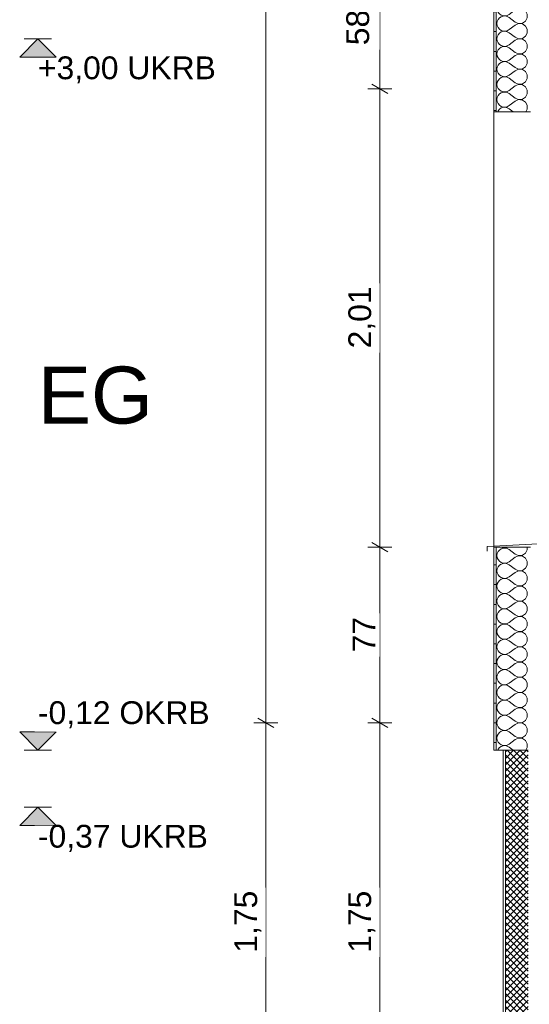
# Model space of a CAD drawing. Header units: metres. Extents: x -17.8 to 3.6, y -5.9 to 16.3.
# Tile 2 of 77: x -15.9 to -13.7, y -1.2 to 3.1. Entities that reach past the tile are written whole.
import ezdxf

# ---------------------------------------------------------------- set-up
doc = ezdxf.new("R2010")
doc.units = ezdxf.units.M
doc.header["$MEASUREMENT"] = 0
doc.linetypes.add('Wipeout_Contour', pattern=[1, 0, -1])
doc.layers.add('152 - Bemaßung_ Beschriftung.Ausbau', color=7, linetype='Continuous')
doc.layers.add('604 - Struktur.Wand Aussen', color=7, linetype='Continuous')
doc.styles.add('ERSTELLTER_STIL_1', font='txt')
doc.dimstyles.new('ERSTELLTER_STIL__1', dxfattribs={"dimtxt": 0.1, "dimasz": 0.0532, "dimexe": 0.18, "dimexo": 0.0625, "dimgap": 0, "dimtad": 1, "dimzin": 0, "dimdsep": 46, "dimtxsty": 'ERSTELLTER_STIL_1', "dimblk": 'ARROWHEAD_2', "dimblk1": 'ARROWHEAD_2', "dimblk2": 'ARROWHEAD_2', "dimcen": 0.09, "dimse1": 1, "dimse2": 1, "dimclrd": 7, "dimclre": 7, "dimclrt": 7, "dimazin": 0, "dimtfac": 1, "dimtdec": 4, "dimtmove": 0, "dimatfit": 3, "dimfxl": 1, "dimtolj": 1, "dimtzin": 0, "dimarcsym": 0})
pattern_1 = [(0, (0, 0), (0, 0.08660254), [0, -0.05]), (0, (0.025, 0.0433), (0, 0.08660254), [0, -0.05])]

# ---------------------------------------------------------------- blocks, each defined once
blk = doc.blocks.new('*X1')
at = {"layer": '604 - Struktur.Wand Aussen', "color": 7, "linetype": 'Continuous', "lineweight": 5}
for p, q in [((-13.8404, 0.7424), (-13.8417, 0.7333)), ((-13.8367, 0.7509), (-13.8404, 0.7424)), ((-13.8308, 0.7579), (-13.8367, 0.7509)), ((-13.8232, 0.7631), (-13.8308, 0.7579)), ((-13.8145, 0.7661), (-13.8232, 0.7631)), ((-13.8227, 0.77), (-13.8145, 0.7672)), ((-13.8145, 0.7672), (-13.8053, 0.7668)), ((-13.8053, 0.7665), (-13.8145, 0.7661)), ((-13.8053, 0.7668), (-13.7964, 0.7689)), ((-13.7964, 0.7645), (-13.8053, 0.7665)), ((-13.7964, 0.7689), (-13.7944, 0.77)), ((-13.7883, 0.76), (-13.7964, 0.7645)), ((-13.7617, 0.74), (-13.7883, 0.76)), ((-13.7617, 0.74), (-13.7467, 0.7337)), ((-13.7467, 0.7337), (-13.7305, 0.7352)), ((-13.7305, 0.7352), (-13.717, 0.7442)), ((-13.717, 0.7442), (-13.7093, 0.7585)), ((-13.7093, 0.7585), (-13.7093, 0.77)), ((-13.8417, 0.7333), (-13.8404, 0.7242)), ((-13.8404, 0.7242), (-13.8367, 0.7158)), ((-13.8367, 0.7158), (-13.8308, 0.7087)), ((-13.8308, 0.6913), (-13.8367, 0.6842)), ((-13.8308, 0.7087), (-13.8232, 0.7035)), ((-13.8232, 0.6965), (-13.8308, 0.6913)), ((-13.8232, 0.7035), (-13.8145, 0.7006)), ((-13.8145, 0.6994), (-13.8232, 0.6965)), ((-13.8145, 0.7006), (-13.8053, 0.7001)), ((-13.8053, 0.6999), (-13.8145, 0.6994)), ((-13.8053, 0.7001), (-13.7964, 0.7022)), ((-13.7964, 0.6978), (-13.8053, 0.6999)), ((-13.7964, 0.7022), (-13.7883, 0.7067)), ((-13.7883, 0.6933), (-13.7964, 0.6978)), ((-13.7617, 0.7267), (-13.7883, 0.7067)), ((-13.7617, 0.6733), (-13.7883, 0.6933)), ((-13.7467, 0.733), (-13.7617, 0.7267)), ((-13.7305, 0.7314), (-13.7467, 0.733)), ((-13.717, 0.7224), (-13.7305, 0.7314)), ((-13.7093, 0.7081), (-13.717, 0.7224)), ((-13.717, 0.6776), (-13.7093, 0.6919)), ((-13.7093, 0.6919), (-13.7093, 0.7081)), ((-13.8404, 0.6758), (-13.8417, 0.6667)), ((-13.8417, 0.6667), (-13.8404, 0.6576)), ((-13.8367, 0.6842), (-13.8404, 0.6758)), ((-13.8404, 0.6576), (-13.8367, 0.6491)), ((-13.8367, 0.6491), (-13.8308, 0.6421)), ((-13.7617, 0.66), (-13.7883, 0.64)), ((-13.7617, 0.6733), (-13.7467, 0.667)), ((-13.7467, 0.6663), (-13.7617, 0.66)), ((-13.7467, 0.667), (-13.7305, 0.6686)), ((-13.7305, 0.6648), (-13.7467, 0.6663)), ((-13.7305, 0.6686), (-13.717, 0.6776)), ((-13.717, 0.6558), (-13.7305, 0.6648)), ((-13.7093, 0.6415), (-13.717, 0.6558)), ((-13.8404, 0.6091), (-13.8417, 0.6)), ((-13.8367, 0.6175), (-13.8404, 0.6091)), ((-13.8308, 0.6246), (-13.8367, 0.6175)), ((-13.8308, 0.6421), (-13.8232, 0.6369)), ((-13.8232, 0.6298), (-13.8308, 0.6246)), ((-13.8232, 0.6369), (-13.8145, 0.6339)), ((-13.8145, 0.6328), (-13.8232, 0.6298)), ((-13.8145, 0.6339), (-13.8053, 0.6335)), ((-13.8053, 0.6332), (-13.8145, 0.6328)), ((-13.8053, 0.6335), (-13.7964, 0.6355)), ((-13.7964, 0.6311), (-13.8053, 0.6332)), ((-13.7964, 0.6355), (-13.7883, 0.64)), ((-13.7883, 0.6267), (-13.7964, 0.6311)), ((-13.7617, 0.6067), (-13.7883, 0.6267)), ((-13.7617, 0.6067), (-13.7467, 0.6004)), ((-13.7305, 0.6019), (-13.717, 0.6109)), ((-13.717, 0.6109), (-13.7093, 0.6252)), ((-13.7093, 0.6252), (-13.7093, 0.6415)), ((-13.8417, 0.6), (-13.8404, 0.5909)), ((-13.8404, 0.5909), (-13.8367, 0.5825)), ((-13.8367, 0.5825), (-13.8308, 0.5754)), ((-13.8308, 0.5754), (-13.8232, 0.5702)), ((-13.8232, 0.5631), (-13.8308, 0.5579)), ((-13.8232, 0.5702), (-13.8145, 0.5672)), ((-13.8145, 0.5661), (-13.8232, 0.5631)), ((-13.8145, 0.5672), (-13.8053, 0.5668)), ((-13.8053, 0.5665), (-13.8145, 0.5661)), ((-13.8053, 0.5668), (-13.7964, 0.5689)), ((-13.7964, 0.5645), (-13.8053, 0.5665)), ((-13.7964, 0.5689), (-13.7883, 0.5733)), ((-13.7883, 0.56), (-13.7964, 0.5645)), ((-13.7617, 0.5933), (-13.7883, 0.5733)), ((-13.7467, 0.5996), (-13.7617, 0.5933)), ((-13.7467, 0.6004), (-13.7305, 0.6019)), ((-13.7305, 0.5981), (-13.7467, 0.5996)), ((-13.717, 0.5891), (-13.7305, 0.5981)), ((-13.7093, 0.5748), (-13.717, 0.5891)), ((-13.7093, 0.5585), (-13.7093, 0.5748)), ((-13.8404, 0.5424), (-13.8417, 0.5333)), ((-13.8417, 0.5333), (-13.8404, 0.5242)), ((-13.8367, 0.5509), (-13.8404, 0.5424)), ((-13.8404, 0.5242), (-13.8367, 0.5158)), ((-13.8308, 0.5579), (-13.8367, 0.5509)), ((-13.7617, 0.54), (-13.7883, 0.56)), ((-13.7617, 0.5267), (-13.7883, 0.5067)), ((-13.7617, 0.54), (-13.7467, 0.5337)), ((-13.7467, 0.533), (-13.7617, 0.5267)), ((-13.7467, 0.5337), (-13.7305, 0.5352)), ((-13.7305, 0.5314), (-13.7467, 0.533)), ((-13.7305, 0.5352), (-13.717, 0.5442)), ((-13.717, 0.5224), (-13.7305, 0.5314)), ((-13.717, 0.5442), (-13.7093, 0.5585)), ((-13.7093, 0.5081), (-13.717, 0.5224)), ((-13.8404, 0.4758), (-13.8417, 0.4667)), ((-13.8367, 0.4842), (-13.8404, 0.4758)), ((-13.8367, 0.5158), (-13.8308, 0.5087)), ((-13.8308, 0.4913), (-13.8367, 0.4842)), ((-13.8308, 0.5087), (-13.8232, 0.5035)), ((-13.8232, 0.4965), (-13.8308, 0.4913)), ((-13.8232, 0.5035), (-13.8145, 0.5006)), ((-13.8145, 0.4994), (-13.8232, 0.4965)), ((-13.8145, 0.5006), (-13.8053, 0.5001)), ((-13.8053, 0.4999), (-13.8145, 0.4994)), ((-13.8053, 0.5001), (-13.7964, 0.5022)), ((-13.7964, 0.4978), (-13.8053, 0.4999)), ((-13.7964, 0.5022), (-13.7883, 0.5067)), ((-13.7883, 0.4933), (-13.7964, 0.4978)), ((-13.7617, 0.4733), (-13.7883, 0.4933)), ((-13.7305, 0.4686), (-13.717, 0.4776)), ((-13.717, 0.4776), (-13.7093, 0.4919)), ((-13.7093, 0.4919), (-13.7093, 0.5081)), ((-13.8417, 0.4667), (-13.8404, 0.4576)), ((-13.8404, 0.4576), (-13.8367, 0.4491)), ((-13.8367, 0.4491), (-13.8308, 0.4421)), ((-13.8308, 0.4421), (-13.8232, 0.4369)), ((-13.8232, 0.4369), (-13.8145, 0.4339)), ((-13.8145, 0.4328), (-13.8232, 0.4298)), ((-13.8145, 0.4339), (-13.8053, 0.4335)), ((-13.8053, 0.4332), (-13.8145, 0.4328)), ((-13.8053, 0.4335), (-13.7964, 0.4355)), ((-13.7964, 0.4311), (-13.8053, 0.4332)), ((-13.7964, 0.4355), (-13.7883, 0.44)), ((-13.7617, 0.46), (-13.7883, 0.44)), ((-13.7617, 0.4733), (-13.7467, 0.467)), ((-13.7467, 0.4663), (-13.7617, 0.46)), ((-13.7467, 0.467), (-13.7305, 0.4686)), ((-13.7305, 0.4648), (-13.7467, 0.4663)), ((-13.717, 0.4558), (-13.7305, 0.4648)), ((-13.7093, 0.4415), (-13.717, 0.4558)), ((-13.7093, 0.4252), (-13.7093, 0.4415)), ((-13.8404, 0.4091), (-13.8417, 0.4)), ((-13.8417, 0.4), (-13.8404, 0.3909)), ((-13.8367, 0.4175), (-13.8404, 0.4091)), ((-13.8404, 0.3909), (-13.8367, 0.3825)), ((-13.8308, 0.4246), (-13.8367, 0.4175)), ((-13.8232, 0.4298), (-13.8308, 0.4246)), ((-13.7883, 0.4267), (-13.7964, 0.4311)), ((-13.7617, 0.4067), (-13.7883, 0.4267)), ((-13.7617, 0.3933), (-13.7883, 0.3733)), ((-13.7617, 0.4067), (-13.7467, 0.4004)), ((-13.7467, 0.3996), (-13.7617, 0.3933)), ((-13.7467, 0.4004), (-13.7305, 0.4019)), ((-13.7305, 0.3981), (-13.7467, 0.3996)), ((-13.7305, 0.4019), (-13.717, 0.4109)), ((-13.717, 0.3891), (-13.7305, 0.3981)), ((-13.717, 0.4109), (-13.7093, 0.4252)), ((-13.7093, 0.3748), (-13.717, 0.3891)), ((-13.8367, 0.3509), (-13.8404, 0.3424)), ((-13.8367, 0.3825), (-13.8308, 0.3754)), ((-13.8308, 0.3579), (-13.8367, 0.3509)), ((-13.8308, 0.3754), (-13.8232, 0.3702)), ((-13.8232, 0.3631), (-13.8308, 0.3579)), ((-13.8232, 0.3702), (-13.8145, 0.3672)), ((-13.8145, 0.3661), (-13.8232, 0.3631)), ((-13.8145, 0.3672), (-13.8053, 0.3668)), ((-13.8053, 0.3665), (-13.8145, 0.3661)), ((-13.8053, 0.3668), (-13.7964, 0.3689)), ((-13.7964, 0.3645), (-13.8053, 0.3665)), ((-13.7964, 0.3689), (-13.7883, 0.3733)), ((-13.7883, 0.36), (-13.7964, 0.3645)), ((-13.7617, 0.34), (-13.7883, 0.36)), ((-13.717, 0.3442), (-13.7093, 0.3585)), ((-13.7093, 0.3585), (-13.7093, 0.3748)), ((-13.8404, 0.3424), (-13.8417, 0.3333)), ((-13.8417, 0.3333), (-13.8404, 0.3242)), ((-13.8404, 0.3242), (-13.8367, 0.3158)), ((-13.8367, 0.3158), (-13.8308, 0.3087)), ((-13.8308, 0.3087), (-13.8232, 0.3035)), ((-13.8232, 0.3035), (-13.8145, 0.3006)), ((-13.7964, 0.3022), (-13.7883, 0.3067)), ((-13.7617, 0.3267), (-13.7883, 0.3067)), ((-13.7617, 0.34), (-13.7467, 0.3337)), ((-13.7467, 0.333), (-13.7617, 0.3267)), ((-13.7467, 0.3337), (-13.7305, 0.3352)), ((-13.7305, 0.3314), (-13.7467, 0.333)), ((-13.7305, 0.3352), (-13.717, 0.3442)), ((-13.717, 0.3224), (-13.7305, 0.3314)), ((-13.7093, 0.3081), (-13.717, 0.3224)), ((-13.7093, 0.2919), (-13.7093, 0.3081)), ((-13.8404, 0.2758), (-13.8417, 0.2667)), ((-13.8417, 0.2667), (-13.8404, 0.2576)), ((-13.8367, 0.2842), (-13.8404, 0.2758)), ((-13.8308, 0.2913), (-13.8367, 0.2842)), ((-13.8232, 0.2965), (-13.8308, 0.2913)), ((-13.8145, 0.2994), (-13.8232, 0.2965)), ((-13.8145, 0.3006), (-13.8053, 0.3001)), ((-13.8053, 0.2999), (-13.8145, 0.2994)), ((-13.8053, 0.3001), (-13.7964, 0.3022)), ((-13.7964, 0.2978), (-13.8053, 0.2999)), ((-13.7883, 0.2933), (-13.7964, 0.2978)), ((-13.7617, 0.2733), (-13.7883, 0.2933)), ((-13.7617, 0.26), (-13.7883, 0.24)), ((-13.7617, 0.2733), (-13.7467, 0.267)), ((-13.7467, 0.2663), (-13.7617, 0.26)), ((-13.7467, 0.267), (-13.7305, 0.2686)), ((-13.7305, 0.2648), (-13.7467, 0.2663)), ((-13.7305, 0.2686), (-13.717, 0.2776)), ((-13.717, 0.2558), (-13.7305, 0.2648)), ((-13.717, 0.2776), (-13.7093, 0.2919)), ((-13.8404, 0.2576), (-13.8367, 0.2491)), ((-13.8367, 0.2175), (-13.8404, 0.2091)), ((-13.8367, 0.2491), (-13.8308, 0.2421)), ((-13.8308, 0.2246), (-13.8367, 0.2175)), ((-13.8308, 0.2421), (-13.8232, 0.2369)), ((-13.8232, 0.2298), (-13.8308, 0.2246)), ((-13.8232, 0.2369), (-13.8145, 0.2339)), ((-13.8145, 0.2328), (-13.8232, 0.2298)), ((-13.8145, 0.2339), (-13.8053, 0.2335)), ((-13.8053, 0.2332), (-13.8145, 0.2328)), ((-13.8053, 0.2335), (-13.7964, 0.2355)), ((-13.7964, 0.2311), (-13.8053, 0.2332)), ((-13.7964, 0.2355), (-13.7883, 0.24)), ((-13.7883, 0.2267), (-13.7964, 0.2311)), ((-13.7617, 0.2067), (-13.7883, 0.2267)), ((-13.7093, 0.2415), (-13.717, 0.2558)), ((-13.717, 0.2109), (-13.7093, 0.2252)), ((-13.7093, 0.2252), (-13.7093, 0.2415)), ((-13.8404, 0.2091), (-13.8417, 0.2)), ((-13.8417, 0.2), (-13.8404, 0.1909)), ((-13.8404, 0.1909), (-13.8367, 0.1825)), ((-13.8367, 0.1825), (-13.8308, 0.1754)), ((-13.8308, 0.1754), (-13.8232, 0.1702)), ((-13.7964, 0.1689), (-13.7883, 0.1733)), ((-13.7617, 0.1933), (-13.7883, 0.1733)), ((-13.7617, 0.2067), (-13.7467, 0.2004)), ((-13.7467, 0.1996), (-13.7617, 0.1933)), ((-13.7467, 0.2004), (-13.7305, 0.2019)), ((-13.7305, 0.1981), (-13.7467, 0.1996)), ((-13.7305, 0.2019), (-13.717, 0.2109)), ((-13.717, 0.1891), (-13.7305, 0.1981)), ((-13.7093, 0.1748), (-13.717, 0.1891)), ((-13.7093, 0.1585), (-13.7093, 0.1748)), ((-13.8404, 0.1424), (-13.8417, 0.1333)), ((-13.8417, 0.1333), (-13.8404, 0.1242)), ((-13.8367, 0.1509), (-13.8404, 0.1424)), ((-13.8308, 0.1579), (-13.8367, 0.1509)), ((-13.8232, 0.1631), (-13.8308, 0.1579)), ((-13.8232, 0.1702), (-13.8145, 0.1672)), ((-13.8145, 0.1661), (-13.8232, 0.1631)), ((-13.8145, 0.1672), (-13.8053, 0.1668)), ((-13.8053, 0.1665), (-13.8145, 0.1661)), ((-13.8053, 0.1668), (-13.7964, 0.1689)), ((-13.7964, 0.1645), (-13.8053, 0.1665)), ((-13.7883, 0.16), (-13.7964, 0.1645)), ((-13.7617, 0.14), (-13.7883, 0.16)), ((-13.7617, 0.14), (-13.7467, 0.1337)), ((-13.7467, 0.133), (-13.7617, 0.1267)), ((-13.7467, 0.1337), (-13.7305, 0.1352)), ((-13.7305, 0.1314), (-13.7467, 0.133)), ((-13.7305, 0.1352), (-13.717, 0.1442)), ((-13.717, 0.1224), (-13.7305, 0.1314)), ((-13.717, 0.1442), (-13.7093, 0.1585)), ((-13.8404, 0.1242), (-13.8367, 0.1158)), ((-13.8367, 0.1158), (-13.8308, 0.1087)), ((-13.8308, 0.0913), (-13.8367, 0.0842)), ((-13.8308, 0.1087), (-13.8232, 0.1035)), ((-13.8232, 0.0965), (-13.8308, 0.0913)), ((-13.8232, 0.1035), (-13.8145, 0.1006)), ((-13.8145, 0.0994), (-13.8232, 0.0965)), ((-13.8145, 0.1006), (-13.8053, 0.1001)), ((-13.8053, 0.0999), (-13.8145, 0.0994)), ((-13.8053, 0.1001), (-13.7964, 0.1022)), ((-13.7964, 0.0978), (-13.8053, 0.0999)), ((-13.7964, 0.1022), (-13.7883, 0.1067)), ((-13.7883, 0.0933), (-13.7964, 0.0978)), ((-13.7617, 0.1267), (-13.7883, 0.1067)), ((-13.7617, 0.0733), (-13.7883, 0.0933)), ((-13.7093, 0.1081), (-13.717, 0.1224)), ((-13.717, 0.0776), (-13.7093, 0.0919)), ((-13.7093, 0.0919), (-13.7093, 0.1081)), ((-13.8404, 0.0758), (-13.8417, 0.0667)), ((-13.8417, 0.0667), (-13.8404, 0.0576)), ((-13.8367, 0.0842), (-13.8404, 0.0758)), ((-13.8404, 0.0576), (-13.8367, 0.0491)), ((-13.8367, 0.0491), (-13.8308, 0.0421)), ((-13.7617, 0.06), (-13.7883, 0.04)), ((-13.7617, 0.0733), (-13.7467, 0.067)), ((-13.7467, 0.0663), (-13.7617, 0.06)), ((-13.7467, 0.067), (-13.7305, 0.0686)), ((-13.7305, 0.0648), (-13.7467, 0.0663)), ((-13.7305, 0.0686), (-13.717, 0.0776)), ((-13.717, 0.0558), (-13.7305, 0.0648)), ((-13.7093, 0.0415), (-13.717, 0.0558)), ((-13.8404, 0.0091), (-13.8417, 0)), ((-13.8367, 0.0175), (-13.8404, 0.0091)), ((-13.8308, 0.0246), (-13.8367, 0.0175)), ((-13.8308, 0.0421), (-13.8232, 0.0369)), ((-13.8232, 0.0298), (-13.8308, 0.0246)), ((-13.8232, 0.0369), (-13.8145, 0.0339)), ((-13.8145, 0.0328), (-13.8232, 0.0298)), ((-13.8145, 0.0339), (-13.8053, 0.0335)), ((-13.8053, 0.0332), (-13.8145, 0.0328)), ((-13.8053, 0.0335), (-13.7964, 0.0355)), ((-13.7964, 0.0311), (-13.8053, 0.0332)), ((-13.7964, 0.0355), (-13.7883, 0.04)), ((-13.7883, 0.0267), (-13.7964, 0.0311)), ((-13.7617, 0.0067), (-13.7883, 0.0267)), ((-13.7617, 0.0067), (-13.7467, 0.0004)), ((-13.7467, 0.0004), (-13.7305, 0.0019)), ((-13.7305, 0.0019), (-13.717, 0.0109)), ((-13.717, 0.0109), (-13.7093, 0.0252)), ((-13.7093, 0.0252), (-13.7093, 0.0415)), ((-13.8417, 0), (-13.8404, -0.0091)), ((-13.8404, -0.0091), (-13.8367, -0.0175)), ((-13.8367, -0.0175), (-13.8308, -0.0246)), ((-13.8308, -0.0421), (-13.8367, -0.0491)), ((-13.8308, -0.0246), (-13.8232, -0.0298)), ((-13.8232, -0.0369), (-13.8308, -0.0421)), ((-13.8232, -0.0298), (-13.8145, -0.0328)), ((-13.8145, -0.0339), (-13.8232, -0.0369)), ((-13.8145, -0.0328), (-13.8053, -0.0332)), ((-13.8053, -0.0335), (-13.8145, -0.0339)), ((-13.8053, -0.0332), (-13.7964, -0.0311)), ((-13.7964, -0.0355), (-13.8053, -0.0335)), ((-13.7964, -0.0311), (-13.7883, -0.0267)), ((-13.7883, -0.04), (-13.7964, -0.0355)), ((-13.7617, -0.0067), (-13.7883, -0.0267)), ((-13.7617, -0.06), (-13.7883, -0.04)), ((-13.7467, -0.0004), (-13.7617, -0.0067)), ((-13.7305, -0.0019), (-13.7467, -0.0004)), ((-13.717, -0.0109), (-13.7305, -0.0019)), ((-13.7093, -0.0252), (-13.717, -0.0109)), ((-13.717, -0.0558), (-13.7093, -0.0415)), ((-13.7093, -0.0415), (-13.7093, -0.0252)), ((-13.8404, -0.0576), (-13.8417, -0.0667)), ((-13.8417, -0.0667), (-13.8404, -0.0758)), ((-13.8367, -0.0491), (-13.8404, -0.0576)), ((-13.8404, -0.0758), (-13.8367, -0.0842)), ((-13.8367, -0.0842), (-13.8308, -0.0913)), ((-13.7617, -0.0733), (-13.7883, -0.0933)), ((-13.7617, -0.06), (-13.7467, -0.0663)), ((-13.7467, -0.067), (-13.7617, -0.0733)), ((-13.7467, -0.0663), (-13.7305, -0.0648)), ((-13.7305, -0.0686), (-13.7467, -0.067)), ((-13.7305, -0.0648), (-13.717, -0.0558)), ((-13.717, -0.0776), (-13.7305, -0.0686)), ((-13.7093, -0.0919), (-13.717, -0.0776)), ((-13.8367, -0.1158), (-13.8385, -0.12)), ((-13.8308, -0.1087), (-13.8367, -0.1158)), ((-13.8308, -0.0913), (-13.8232, -0.0965)), ((-13.8232, -0.1035), (-13.8308, -0.1087)), ((-13.8232, -0.0965), (-13.8145, -0.0994)), ((-13.8145, -0.1006), (-13.8232, -0.1035)), ((-13.8145, -0.0994), (-13.8053, -0.0999)), ((-13.8053, -0.1001), (-13.8145, -0.1006)), ((-13.8053, -0.0999), (-13.7964, -0.0978)), ((-13.7964, -0.1022), (-13.8053, -0.1001)), ((-13.7964, -0.0978), (-13.7883, -0.0933)), ((-13.7883, -0.1067), (-13.7964, -0.1022)), ((-13.7706, -0.12), (-13.7883, -0.1067)), ((-13.7157, -0.12), (-13.7093, -0.1081)), ((-13.7093, -0.1081), (-13.7093, -0.0919))]:
    blk.add_line(p, q, dxfattribs=at)
blk = doc.blocks.new('*X2')
at = {"layer": '604 - Struktur.Wand Aussen', "color": 7, "linetype": 'Continuous', "lineweight": 5}
for p, q in [((-13.8371, 3.25), (-13.8367, 3.2491)), ((-13.8367, 3.2491), (-13.8308, 3.2421)), ((-13.8308, 3.2421), (-13.8232, 3.2369)), ((-13.7964, 3.2355), (-13.7883, 3.24)), ((-13.775, 3.25), (-13.7883, 3.24)), ((-13.7093, 3.2415), (-13.7139, 3.25)), ((-13.7093, 3.2252), (-13.7093, 3.2415)), ((-13.8404, 3.2091), (-13.8417, 3.2)), ((-13.8417, 3.2), (-13.8404, 3.1909)), ((-13.8367, 3.2175), (-13.8404, 3.2091)), ((-13.8308, 3.2246), (-13.8367, 3.2175)), ((-13.8232, 3.2298), (-13.8308, 3.2246)), ((-13.8232, 3.2369), (-13.8145, 3.2339)), ((-13.8145, 3.2328), (-13.8232, 3.2298)), ((-13.8145, 3.2339), (-13.8053, 3.2335)), ((-13.8053, 3.2332), (-13.8145, 3.2328)), ((-13.8053, 3.2335), (-13.7964, 3.2355)), ((-13.7964, 3.2311), (-13.8053, 3.2332)), ((-13.7883, 3.2267), (-13.7964, 3.2311)), ((-13.7617, 3.2067), (-13.7883, 3.2267)), ((-13.7617, 3.2067), (-13.7467, 3.2004)), ((-13.7467, 3.1996), (-13.7617, 3.1933)), ((-13.7467, 3.2004), (-13.7305, 3.2019)), ((-13.7305, 3.1981), (-13.7467, 3.1996)), ((-13.7305, 3.2019), (-13.717, 3.2109)), ((-13.717, 3.1891), (-13.7305, 3.1981)), ((-13.717, 3.2109), (-13.7093, 3.2252)), ((-13.8404, 3.1909), (-13.8367, 3.1825)), ((-13.8367, 3.1825), (-13.8308, 3.1754)), ((-13.8308, 3.1579), (-13.8367, 3.1509)), ((-13.8308, 3.1754), (-13.8232, 3.1702)), ((-13.8232, 3.1631), (-13.8308, 3.1579)), ((-13.8232, 3.1702), (-13.8145, 3.1672)), ((-13.8145, 3.1661), (-13.8232, 3.1631)), ((-13.8145, 3.1672), (-13.8053, 3.1668)), ((-13.8053, 3.1665), (-13.8145, 3.1661)), ((-13.8053, 3.1668), (-13.7964, 3.1689)), ((-13.7964, 3.1645), (-13.8053, 3.1665)), ((-13.7964, 3.1689), (-13.7883, 3.1733)), ((-13.7883, 3.16), (-13.7964, 3.1645)), ((-13.7617, 3.1933), (-13.7883, 3.1733)), ((-13.7617, 3.14), (-13.7883, 3.16)), ((-13.7093, 3.1748), (-13.717, 3.1891)), ((-13.717, 3.1442), (-13.7093, 3.1585)), ((-13.7093, 3.1585), (-13.7093, 3.1748)), ((-13.8404, 3.1424), (-13.8417, 3.1333)), ((-13.8417, 3.1333), (-13.8404, 3.1242)), ((-13.8367, 3.1509), (-13.8404, 3.1424)), ((-13.8404, 3.1242), (-13.8367, 3.1158)), ((-13.8367, 3.1158), (-13.8308, 3.1087)), ((-13.7617, 3.1267), (-13.7883, 3.1067)), ((-13.7617, 3.14), (-13.7467, 3.1337)), ((-13.7467, 3.133), (-13.7617, 3.1267)), ((-13.7467, 3.1337), (-13.7305, 3.1352)), ((-13.7305, 3.1314), (-13.7467, 3.133)), ((-13.7305, 3.1352), (-13.717, 3.1442)), ((-13.717, 3.1224), (-13.7305, 3.1314)), ((-13.7093, 3.1081), (-13.717, 3.1224)), ((-13.8404, 3.0758), (-13.8417, 3.0667)), ((-13.8417, 3.0667), (-13.8404, 3.0576)), ((-13.8367, 3.0842), (-13.8404, 3.0758)), ((-13.8308, 3.0913), (-13.8367, 3.0842)), ((-13.8308, 3.1087), (-13.8232, 3.1035)), ((-13.8232, 3.0965), (-13.8308, 3.0913)), ((-13.8232, 3.1035), (-13.8145, 3.1006)), ((-13.8145, 3.0994), (-13.8232, 3.0965)), ((-13.8145, 3.1006), (-13.8053, 3.1001)), ((-13.8053, 3.0999), (-13.8145, 3.0994)), ((-13.8053, 3.1001), (-13.7964, 3.1022)), ((-13.7964, 3.0978), (-13.8053, 3.0999)), ((-13.7964, 3.1022), (-13.7883, 3.1067)), ((-13.7883, 3.0933), (-13.7964, 3.0978)), ((-13.7617, 3.0733), (-13.7883, 3.0933)), ((-13.7617, 3.0733), (-13.7467, 3.067)), ((-13.7467, 3.0663), (-13.7617, 3.06)), ((-13.7467, 3.067), (-13.7305, 3.0686)), ((-13.7305, 3.0648), (-13.7467, 3.0663)), ((-13.7305, 3.0686), (-13.717, 3.0776)), ((-13.717, 3.0776), (-13.7093, 3.0919)), ((-13.7093, 3.0919), (-13.7093, 3.1081)), ((-13.8404, 3.0576), (-13.8367, 3.0491)), ((-13.8367, 3.0491), (-13.8308, 3.0421)), ((-13.8308, 3.0246), (-13.8367, 3.0175)), ((-13.8308, 3.0421), (-13.8232, 3.0369)), ((-13.8232, 3.0298), (-13.8308, 3.0246)), ((-13.8232, 3.0369), (-13.8145, 3.0339)), ((-13.8145, 3.0328), (-13.8232, 3.0298)), ((-13.8145, 3.0339), (-13.8053, 3.0335)), ((-13.8053, 3.0332), (-13.8145, 3.0328)), ((-13.8053, 3.0335), (-13.7964, 3.0355)), ((-13.7964, 3.0311), (-13.8053, 3.0332)), ((-13.7964, 3.0355), (-13.7883, 3.04)), ((-13.7883, 3.0267), (-13.7964, 3.0311)), ((-13.7617, 3.06), (-13.7883, 3.04)), ((-13.7617, 3.0067), (-13.7883, 3.0267)), ((-13.717, 3.0558), (-13.7305, 3.0648)), ((-13.7093, 3.0415), (-13.717, 3.0558)), ((-13.717, 3.0109), (-13.7093, 3.0252)), ((-13.7093, 3.0252), (-13.7093, 3.0415)), ((-13.8404, 3.0091), (-13.8417, 3)), ((-13.8417, 3), (-13.8404, 2.9909)), ((-13.8367, 3.0175), (-13.8404, 3.0091)), ((-13.8404, 2.9909), (-13.8367, 2.9825)), ((-13.8367, 2.9825), (-13.8308, 2.9754)), ((-13.7617, 2.9933), (-13.7883, 2.9733)), ((-13.7617, 3.0067), (-13.7467, 3.0004)), ((-13.7467, 2.9996), (-13.7617, 2.9933)), ((-13.7467, 3.0004), (-13.7305, 3.0019)), ((-13.7305, 2.9981), (-13.7467, 2.9996)), ((-13.7305, 3.0019), (-13.717, 3.0109)), ((-13.717, 2.9891), (-13.7305, 2.9981)), ((-13.7093, 2.9748), (-13.717, 2.9891)), ((-13.8404, 2.9424), (-13.8417, 2.9333)), ((-13.8367, 2.9509), (-13.8404, 2.9424)), ((-13.8308, 2.9579), (-13.8367, 2.9509)), ((-13.8308, 2.9754), (-13.8232, 2.9702)), ((-13.8232, 2.9631), (-13.8308, 2.9579)), ((-13.8232, 2.9702), (-13.8145, 2.9672)), ((-13.8145, 2.9661), (-13.8232, 2.9631)), ((-13.8145, 2.9672), (-13.8053, 2.9668)), ((-13.8053, 2.9665), (-13.8145, 2.9661)), ((-13.8053, 2.9668), (-13.7964, 2.9689)), ((-13.7964, 2.9645), (-13.8053, 2.9665)), ((-13.7964, 2.9689), (-13.7883, 2.9733)), ((-13.7883, 2.96), (-13.7964, 2.9645)), ((-13.7617, 2.94), (-13.7883, 2.96)), ((-13.7617, 2.94), (-13.7467, 2.9337)), ((-13.7305, 2.9352), (-13.717, 2.9442)), ((-13.717, 2.9442), (-13.7093, 2.9585)), ((-13.7093, 2.9585), (-13.7093, 2.9748)), ((-13.8417, 2.9333), (-13.8404, 2.9242)), ((-13.8404, 2.9242), (-13.8367, 2.9158)), ((-13.8367, 2.9158), (-13.8308, 2.9087)), ((-13.8308, 2.9087), (-13.8232, 2.9035)), ((-13.8232, 2.8965), (-13.8308, 2.8913)), ((-13.8232, 2.9035), (-13.8145, 2.9006)), ((-13.8145, 2.8994), (-13.8232, 2.8965)), ((-13.8145, 2.9006), (-13.8053, 2.9001)), ((-13.8053, 2.8999), (-13.8145, 2.8994)), ((-13.8053, 2.9001), (-13.7964, 2.9022)), ((-13.7964, 2.8978), (-13.8053, 2.8999)), ((-13.7964, 2.9022), (-13.7883, 2.9067)), ((-13.7883, 2.8933), (-13.7964, 2.8978)), ((-13.7617, 2.9267), (-13.7883, 2.9067)), ((-13.7617, 2.8733), (-13.7883, 2.8933)), ((-13.7467, 2.933), (-13.7617, 2.9267)), ((-13.7467, 2.9337), (-13.7305, 2.9352)), ((-13.7305, 2.9314), (-13.7467, 2.933)), ((-13.717, 2.9224), (-13.7305, 2.9314)), ((-13.7093, 2.9081), (-13.717, 2.9224)), ((-13.7093, 2.8919), (-13.7093, 2.9081)), ((-13.8404, 2.8758), (-13.8417, 2.8667)), ((-13.8417, 2.8667), (-13.8404, 2.8576)), ((-13.8367, 2.8842), (-13.8404, 2.8758)), ((-13.8404, 2.8576), (-13.8367, 2.8491)), ((-13.8308, 2.8913), (-13.8367, 2.8842)), ((-13.7617, 2.86), (-13.7883, 2.84)), ((-13.7617, 2.8733), (-13.7467, 2.867)), ((-13.7467, 2.8663), (-13.7617, 2.86)), ((-13.7467, 2.867), (-13.7305, 2.8686)), ((-13.7305, 2.8648), (-13.7467, 2.8663)), ((-13.7305, 2.8686), (-13.717, 2.8776)), ((-13.717, 2.8558), (-13.7305, 2.8648)), ((-13.717, 2.8776), (-13.7093, 2.8919)), ((-13.7093, 2.8415), (-13.717, 2.8558)), ((-13.8404, 2.8091), (-13.8417, 2.8)), ((-13.8367, 2.8175), (-13.8404, 2.8091)), ((-13.8367, 2.8491), (-13.8308, 2.8421)), ((-13.8308, 2.8246), (-13.8367, 2.8175)), ((-13.8308, 2.8421), (-13.8232, 2.8369)), ((-13.8232, 2.8298), (-13.8308, 2.8246)), ((-13.8232, 2.8369), (-13.8145, 2.8339)), ((-13.8145, 2.8328), (-13.8232, 2.8298)), ((-13.8145, 2.8339), (-13.8053, 2.8335)), ((-13.8053, 2.8332), (-13.8145, 2.8328)), ((-13.8053, 2.8335), (-13.7964, 2.8355)), ((-13.7964, 2.8311), (-13.8053, 2.8332)), ((-13.7964, 2.8355), (-13.7883, 2.84)), ((-13.7883, 2.8267), (-13.7964, 2.8311)), ((-13.7617, 2.8067), (-13.7883, 2.8267)), ((-13.7305, 2.8019), (-13.717, 2.8109)), ((-13.717, 2.8109), (-13.7093, 2.8252)), ((-13.7093, 2.8252), (-13.7093, 2.8415)), ((-13.8417, 2.8), (-13.8404, 2.7909)), ((-13.8404, 2.7909), (-13.8367, 2.7825)), ((-13.8367, 2.7825), (-13.8308, 2.7754)), ((-13.8308, 2.7754), (-13.8232, 2.7702)), ((-13.8232, 2.7702), (-13.8145, 2.7672)), ((-13.8145, 2.7661), (-13.8232, 2.7631)), ((-13.8145, 2.7672), (-13.8053, 2.7668)), ((-13.8053, 2.7665), (-13.8145, 2.7661)), ((-13.8053, 2.7668), (-13.7964, 2.7689)), ((-13.7964, 2.7645), (-13.8053, 2.7665)), ((-13.7964, 2.7689), (-13.7883, 2.7733)), ((-13.7883, 2.76), (-13.7964, 2.7645)), ((-13.7617, 2.7933), (-13.7883, 2.7733)), ((-13.7617, 2.8067), (-13.7467, 2.8004)), ((-13.7467, 2.7996), (-13.7617, 2.7933)), ((-13.7467, 2.8004), (-13.7305, 2.8019)), ((-13.7305, 2.7981), (-13.7467, 2.7996)), ((-13.717, 2.7891), (-13.7305, 2.7981)), ((-13.7093, 2.7748), (-13.717, 2.7891)), ((-13.7093, 2.7585), (-13.7093, 2.7748)), ((-13.8404, 2.7424), (-13.8417, 2.7333)), ((-13.8417, 2.7333), (-13.8404, 2.7242)), ((-13.8367, 2.7509), (-13.8404, 2.7424)), ((-13.8404, 2.7242), (-13.8367, 2.7158)), ((-13.8308, 2.7579), (-13.8367, 2.7509)), ((-13.8232, 2.7631), (-13.8308, 2.7579)), ((-13.7617, 2.74), (-13.7883, 2.76)), ((-13.7617, 2.7267), (-13.7883, 2.7067)), ((-13.7617, 2.74), (-13.7467, 2.7337)), ((-13.7467, 2.733), (-13.7617, 2.7267)), ((-13.7467, 2.7337), (-13.7305, 2.7352)), ((-13.7305, 2.7314), (-13.7467, 2.733)), ((-13.7305, 2.7352), (-13.717, 2.7442)), ((-13.717, 2.7224), (-13.7305, 2.7314)), ((-13.717, 2.7442), (-13.7093, 2.7585)), ((-13.7093, 2.7081), (-13.717, 2.7224)), ((-13.8367, 2.6842), (-13.8385, 2.68)), ((-13.8367, 2.7158), (-13.8308, 2.7087)), ((-13.8308, 2.6913), (-13.8367, 2.6842)), ((-13.8308, 2.7087), (-13.8232, 2.7035)), ((-13.8232, 2.6965), (-13.8308, 2.6913)), ((-13.8232, 2.7035), (-13.8145, 2.7006)), ((-13.8145, 2.6994), (-13.8232, 2.6965)), ((-13.8145, 2.7006), (-13.8053, 2.7001)), ((-13.8053, 2.6999), (-13.8145, 2.6994)), ((-13.8053, 2.7001), (-13.7964, 2.7022)), ((-13.7964, 2.6978), (-13.8053, 2.6999)), ((-13.7964, 2.7022), (-13.7883, 2.7067)), ((-13.7883, 2.6933), (-13.7964, 2.6978)), ((-13.7706, 2.68), (-13.7883, 2.6933)), ((-13.7157, 2.68), (-13.7093, 2.6919)), ((-13.7093, 2.6919), (-13.7093, 2.7081))]:
    blk.add_line(p, q, dxfattribs=at)
blk = doc.blocks.new('*D92')
at = {"layer": '152 - Bemaßung_ Beschriftung.Ausbau', "color": 7, "linetype": 'Continuous', "lineweight": 5}
for p, q in [((-14.855, 0), (-14.855, 13.3199)), ((-14.8025, 0), (-14.9075, 0)), ((-14.89, 0.0202), (-14.82, -0.0202)), ((-14.855, -1.75), (-14.855, 0)), ((-14.8025, -1.75), (-14.9075, -1.75)), ((-14.89, -1.7298), (-14.82, -1.7702))]:
    blk.add_line(p, q, dxfattribs=at)
at = {"color": 254, "linetype": 'Wipeout_Contour', "lineweight": 0, "ltscale": 59.837338}
blk.add_wipeout([(-14.8563, -1.0268), (-14.8563, -0.7232), (-14.9938, -0.7232), (-14.9938, -1.0268)], dxfattribs=at).dxf.layer = '152 - Bemaßung_ Beschriftung.Ausbau'
at = {"layer": '152 - Bemaßung_ Beschriftung.Ausbau', "color": 7, "lineweight": 5, "insert": (-14.875, -1.008), "char_height": 0.1, "attachment_point": 7, "rotation": 90, "style": 'ERSTELLTER_STIL_1'}
blk.add_mtext('\\A1;{\\pql;\\fArial|b0|i0|c0|p38;1,75}', dxfattribs=at)
blk = doc.blocks.new('ARROWHEAD_2')
at = {"color": 0, "linetype": 'Continuous', "lineweight": 0}
for p, q in [((0, 0), (-1, 0)), ((-0.378, -0.655), (0.378, 0.655))]:
    blk.add_line(p, q, dxfattribs=at)
blk = doc.blocks.new('*D93')
at = {"layer": '152 - Bemaßung_ Beschriftung.Ausbau', "color": 7, "linetype": 'Continuous', "lineweight": 5}
for p, q in [((-14.855, 13.3199), (-14.855, 13.3541)), ((-14.8025, 13.3199), (-14.9075, 13.3199)), ((-14.82, 13.2997), (-14.89, 13.3401)), ((-14.855, 0), (-14.855, 13.3199)), ((-14.89, 0.0202), (-14.82, -0.0202))]:
    blk.add_line(p, q, dxfattribs=at)
at = {"color": 254, "linetype": 'Wipeout_Contour', "lineweight": 0, "ltscale": 65.424627}
blk.add_wipeout([(-14.8563, 6.4201), (-14.8563, 6.8997), (-14.9938, 6.8997), (-14.9938, 6.4201)], dxfattribs=at).dxf.layer = '152 - Bemaßung_ Beschriftung.Ausbau'
at = {"layer": '152 - Bemaßung_ Beschriftung.Ausbau', "color": 7, "lineweight": 5, "insert": (-14.8556, 6.4389), "char_height": 0.1, "attachment_point": 7, "rotation": 90, "style": 'ERSTELLTER_STIL_1'}
blk.add_mtext('\\A1;{\\pql;\\fArial|b0|i0|c0|p38;13,31\\fArial|b0|i0|c0|p38;\\A1{\\H.66x;\\S99^  ;}}', dxfattribs=at)
blk = doc.blocks.new('*D95')
at = {"layer": '152 - Bemaßung_ Beschriftung.Ausbau', "color": 7, "linetype": 'Continuous', "lineweight": 5}
for p, q in [((-14.3025, 0), (-14.4075, 0)), ((-14.39, 0.0202), (-14.32, -0.0202)), ((-14.355, -1.75), (-14.355, 0)), ((-14.3025, -1.75), (-14.4075, -1.75)), ((-14.39, -1.7298), (-14.32, -1.7702))]:
    blk.add_line(p, q, dxfattribs=at)
at = {"color": 254, "linetype": 'Wipeout_Contour', "lineweight": 0, "ltscale": 57.842028}
blk.add_wipeout([(-14.3563, -1.0268), (-14.3563, -0.7232), (-14.4938, -0.7232), (-14.4938, -1.0268)], dxfattribs=at).dxf.layer = '152 - Bemaßung_ Beschriftung.Ausbau'
at = {"layer": '152 - Bemaßung_ Beschriftung.Ausbau', "color": 7, "lineweight": 5, "insert": (-14.375, -1.008), "char_height": 0.1, "attachment_point": 7, "rotation": 90, "style": 'ERSTELLTER_STIL_1'}
blk.add_mtext('\\A1;{\\pql;\\fArial|b0|i0|c0|p38;1,75}', dxfattribs=at)
blk = doc.blocks.new('*D96')
at = {"layer": '152 - Bemaßung_ Beschriftung.Ausbau', "color": 7, "linetype": 'Continuous', "lineweight": 5}
for p, q in [((-14.39, 0.7902), (-14.32, 0.7498)), ((-14.3025, 0.77), (-14.4075, 0.77)), ((-14.355, 0), (-14.355, 0.77)), ((-14.3025, 0), (-14.4075, 0)), ((-14.39, 0.0202), (-14.32, -0.0202))]:
    blk.add_line(p, q, dxfattribs=at)
at = {"color": 254, "linetype": 'Wipeout_Contour', "lineweight": 0, "ltscale": 57.757076}
blk.add_wipeout([(-14.3563, 0.2904), (-14.3563, 0.4796), (-14.4938, 0.4796), (-14.4938, 0.2904)], dxfattribs=at).dxf.layer = '152 - Bemaßung_ Beschriftung.Ausbau'
at = {"layer": '152 - Bemaßung_ Beschriftung.Ausbau', "color": 7, "lineweight": 5, "insert": (-14.375, 0.3091), "char_height": 0.1, "attachment_point": 7, "rotation": 90, "style": 'ERSTELLTER_STIL_1'}
blk.add_mtext('\\A1;{\\pql;\\fArial|b0|i0|c0|p38;77}', dxfattribs=at)
blk = doc.blocks.new('*D97')
at = {"layer": '152 - Bemaßung_ Beschriftung.Ausbau', "color": 7, "linetype": 'Continuous', "lineweight": 5}
for p, q in [((-14.3025, 2.78), (-14.4075, 2.78)), ((-14.39, 2.8002), (-14.32, 2.7598)), ((-14.355, 0.77), (-14.355, 2.78)), ((-14.39, 0.7902), (-14.32, 0.7498)), ((-14.3025, 0.77), (-14.4075, 0.77))]:
    blk.add_line(p, q, dxfattribs=at)
at = {"color": 254, "linetype": 'Wipeout_Contour', "lineweight": 0, "ltscale": 58.176424}
blk.add_wipeout([(-14.3563, 1.6232), (-14.3563, 1.9268), (-14.4938, 1.9268), (-14.4938, 1.6232)], dxfattribs=at).dxf.layer = '152 - Bemaßung_ Beschriftung.Ausbau'
at = {"layer": '152 - Bemaßung_ Beschriftung.Ausbau', "color": 7, "lineweight": 5, "insert": (-14.375, 1.642), "char_height": 0.1, "attachment_point": 7, "rotation": 90, "style": 'ERSTELLTER_STIL_1'}
blk.add_mtext('\\A1;{\\pql;\\fArial|b0|i0|c0|p38;2,01}', dxfattribs=at)
blk = doc.blocks.new('*D98')
at = {"layer": '152 - Bemaßung_ Beschriftung.Ausbau', "color": 7, "linetype": 'Continuous', "lineweight": 5}
for p, q in [((-14.39, 3.3852), (-14.32, 3.3448)), ((-14.3025, 3.365), (-14.4075, 3.365)), ((-14.355, 2.78), (-14.355, 3.365)), ((-14.3025, 2.78), (-14.4075, 2.78)), ((-14.39, 2.8002), (-14.32, 2.7598))]:
    blk.add_line(p, q, dxfattribs=at)
at = {"color": 254, "linetype": 'Wipeout_Contour', "lineweight": 0, "ltscale": 59.035364}
blk.add_wipeout([(-14.3563, 2.9528), (-14.3563, 3.1922), (-14.4938, 3.1922), (-14.4938, 2.9528)], dxfattribs=at).dxf.layer = '152 - Bemaßung_ Beschriftung.Ausbau'
at = {"layer": '152 - Bemaßung_ Beschriftung.Ausbau', "color": 7, "lineweight": 5, "insert": (-14.3734, 2.9716), "char_height": 0.1, "attachment_point": 7, "rotation": 90, "style": 'ERSTELLTER_STIL_1'}
blk.add_mtext('\\A1;{\\pql;\\fArial|b0|i0|c0|p38;58\\fArial|b0|i0|c0|p38;\\A1{\\H.66x;\\S5^  ;}}', dxfattribs=at)

msp = doc.modelspace()

# ---------------------------------------------------------------- hatches: boundary and pattern name
at = {"layer": '152 - Bemaßung_ Beschriftung.Ausbau', "linetype": 'Continuous', "lineweight": 5}
for points in [[(-15.855, 3), (-15.935, 2.92), (-15.775, 2.92)], [(-15.855, -0.12), (-15.775, -0.04), (-15.935, -0.04)], [(-15.855, -0.37), (-15.935, -0.45), (-15.775, -0.45)]]:
    msp.add_hatch(color=7, dxfattribs=at).paths.add_polyline_path(points)
at = {"layer": '604 - Struktur.Wand Aussen', "linetype": 'Continuous', "lineweight": 5}
h = msp.add_hatch(dxfattribs=at)
h.set_pattern_fill('Verputz_0001', style=0, pattern_type=2)
h.set_pattern_definition(pattern_1)
h.paths.add_polyline_path([(-13.855, 3.25), (-13.855, 2.68), (-13.845, 2.68), (-13.845, 3.25)])
h = msp.add_hatch(dxfattribs=at)
h.set_pattern_fill('Verputz_0001', style=0, pattern_type=2)
h.set_pattern_definition(pattern_1)
h.paths.add_polyline_path([(-13.855, -0.12), (-13.845, -0.12), (-13.845, 0.77), (-13.855, 0.77)])
h = msp.add_hatch(dxfattribs=at)
h.set_pattern_fill('Verputz_0001', style=0, pattern_type=2)
h.set_pattern_definition(pattern_1)
h.paths.add_polyline_path([(-13.805, -0.12), (-13.815, -0.12), (-13.815, -3.26), (-13.805, -3.26)])
h = msp.add_hatch(dxfattribs=at)
h.set_pattern_fill('Dämmung__hart_2_0001', style=0, pattern_type=2)
h.set_pattern_definition([(315, (-13.755, -1.69), (0.01414214, 0.01414214), []), (45, (-13.755, -1.69), (-0.01414214, 0.01414214), [])])
h.paths.add_polyline_path([(-13.705, -0.12), (-13.805, -0.12), (-13.805, -3.26), (-13.705, -3.26)])

# ---------------------------------------------------------------- linework, layer by layer
at = {"layer": '152 - Bemaßung_ Beschriftung.Ausbau', "color": 7, "linetype": 'Continuous', "lineweight": 5}
for p, q in [((-15.855, 3), (-15.935, 2.92)), ((-15.855, 3), (-15.915, 3)), ((-15.855, 3), (-15.795, 3)), ((-15.775, 2.92), (-15.855, 3)), ((-15.935, 2.92), (-15.775, 2.92)), ((-15.855, -0.12), (-15.935, -0.04)), ((-15.935, -0.04), (-15.775, -0.04)), ((-15.775, -0.04), (-15.855, -0.12)), ((-15.855, -0.12), (-15.915, -0.12)), ((-15.855, -0.12), (-15.795, -0.12)), ((-15.855, -0.37), (-15.935, -0.45)), ((-15.855, -0.37), (-15.915, -0.37)), ((-15.855, -0.37), (-15.795, -0.37)), ((-15.775, -0.45), (-15.855, -0.37)), ((-15.935, -0.45), (-15.775, -0.45))]:
    msp.add_line(p, q, dxfattribs=at)
at = {"layer": '604 - Struktur.Wand Aussen', "color": 7, "linetype": 'Continuous', "lineweight": 5}
for p, q in [((-13.855, 3.25), (-13.855, 2.68)), ((-13.845, 3.25), (-13.845, 2.68)), ((-13.855, 0.77), (-13.855, -0.12)), ((-13.845, 0.77), (-13.845, -0.12)), ((-13.815, -0.12), (-13.815, -3.26)), ((-13.805, -0.12), (-13.805, -3.26))]:
    msp.add_line(p, q, dxfattribs=at)
at = {"layer": '604 - Struktur.Wand Aussen', "color": 7, "linetype": 'Continuous', "lineweight": 13}
msp.add_line((-13.855, 0.77), (-13.855, 2.68), dxfattribs=at)
at = {"layer": '604 - Struktur.Wand Aussen', "color": 7, "linetype": 'Continuous', "lineweight": 9}
for p, q in [((-13.575, 0.79), (-13.885, 0.7734)), ((-13.885, 0.7734), (-13.885, 0.7534))]:
    msp.add_line(p, q, dxfattribs=at)
at = {"layer": '604 - Struktur.Wand Aussen', "color": 7, "linetype": 'Continuous', "lineweight": 5, "flags": 128}
for points in [[(-13.695, 2.68), (-13.705, 2.68), (-13.845, 2.68), (-13.855, 2.68)], [(-13.695, 0.77), (-13.705, 0.77), (-13.845, 0.77), (-13.855, 0.77)], [(-13.815, -0.12), (-13.845, -0.12), (-13.855, -0.12)], [(-13.705, -0.12), (-13.805, -0.12), (-13.815, -0.12)]]:
    msp.add_lwpolyline(points, dxfattribs=at)

# ---------------------------------------------------------------- block references
at = {"layer": '604 - Struktur.Wand Aussen', "color": 7, "linetype": 'Continuous', "lineweight": 5}
for name in ['*X2', '*X1']:
    msp.add_blockref(name, (0, 0), dxfattribs=at)

# ---------------------------------------------------------------- texts
at = {"layer": '152 - Bemaßung_ Beschriftung.Ausbau', "color": 7, "linetype": 'Continuous', "lineweight": 9, "insert": (-15.855, 1.3088), "char_height": 0.25, "attachment_point": 7, "style": 'ERSTELLTER_STIL_1'}
msp.add_mtext('\\A1;{\\pql;\\fArial|b0|i0|c0|p38;EG}', dxfattribs=at)

# ---------------------------------------------------------------- next in the draw order: dimensions: what is measured, and where the dimension line sits
at = {"layer": '152 - Bemaßung_ Beschriftung.Ausbau', "color": 7, "linetype": 'Continuous', "lineweight": 5}
dim = msp.add_linear_dim(base=(-14.855, 0), p1=(0.115, -1.75), p2=(-13.445, 0), angle=90, dimstyle='ERSTELLTER_STIL__1', dxfattribs=at)
dim.commit()
dim.dimension.update_dxf_attribs({"geometry": '*D92', "text_midpoint": (-14.925, -0.8781), "dimtype": 160, "text_rotation": 90})

# ---------------------------------------------------------------- next in the draw order: wipeouts: each hides what was drawn before it
at = {"color": 254, "linetype": 'Wipeout_Contour', "lineweight": 0, "ltscale": 62.024306}
msp.add_wipeout([(-15.8697, -0.5807), (-15.1097, -0.5807), (-15.1097, -0.4512), (-15.8697, -0.4512)], dxfattribs=at).dxf.layer = '152 - Bemaßung_ Beschriftung.Ausbau'

# ---------------------------------------------------------------- next in the draw order: texts
at = {"layer": '152 - Bemaßung_ Beschriftung.Ausbau', "color": 7, "lineweight": 5, "insert": (-15.855, -0.566), "char_height": 0.1, "attachment_point": 7, "style": 'ERSTELLTER_STIL_1'}
msp.add_mtext('\\A1;{\\pql;\\fArial|b0|i0|c0|p38;-0,37 UKRB}', dxfattribs=at)

# ---------------------------------------------------------------- next in the draw order: dimensions: what is measured, and where the dimension line sits
at = {"layer": '152 - Bemaßung_ Beschriftung.Ausbau', "color": 7, "linetype": 'Continuous', "lineweight": 5}
dim = msp.add_linear_dim(base=(-14.855, 13.3199), p1=(-13.445, 0), p2=(0.145, 13.3199), angle=90, dimstyle='ERSTELLTER_STIL__1', dxfattribs=at)
dim.commit()
dim.dimension.update_dxf_attribs({"geometry": '*D93', "text_midpoint": (-14.925, 6.7801), "dimtype": 160, "text_rotation": 90})

# ---------------------------------------------------------------- next in the draw order: texts
at = {"layer": '152 - Bemaßung_ Beschriftung.Ausbau', "color": 7, "lineweight": 5, "insert": (-15.855, 2.804), "char_height": 0.1, "attachment_point": 7, "style": 'ERSTELLTER_STIL_1'}
msp.add_mtext('\\A1;{\\pql;\\fArial|b0|i0|c0|p38;+3,00 UKRB}', dxfattribs=at)

# ---------------------------------------------------------------- next in the draw order: dimensions: what is measured, and where the dimension line sits
at = {"layer": '152 - Bemaßung_ Beschriftung.Ausbau', "color": 7, "linetype": 'Continuous', "lineweight": 5}
dim = msp.add_linear_dim(base=(-14.355, 0), p1=(0.115, -1.75), p2=(-13.445, 0), angle=90, dimstyle='ERSTELLTER_STIL__1', dxfattribs=at)
dim.commit()
dim.dimension.update_dxf_attribs({"geometry": '*D95', "text_midpoint": (-14.425, -0.8781), "dimtype": 160, "text_rotation": 90})

# ---------------------------------------------------------------- next in the draw order: wipeouts: each hides what was drawn before it
at = {"color": 254, "linetype": 'Wipeout_Contour', "lineweight": 0, "ltscale": 61.975587}
msp.add_wipeout([(-15.8697, -0.0387), (-15.1015, -0.0387), (-15.1015, 0.0908), (-15.8697, 0.0908)], dxfattribs=at).dxf.layer = '152 - Bemaßung_ Beschriftung.Ausbau'

# ---------------------------------------------------------------- next in the draw order: texts
at = {"layer": '152 - Bemaßung_ Beschriftung.Ausbau', "color": 7, "lineweight": 5, "insert": (-15.855, -0.024), "char_height": 0.1, "attachment_point": 7, "style": 'ERSTELLTER_STIL_1'}
msp.add_mtext('\\A1;{\\pql;\\fArial|b0|i0|c0|p38;-0,12 OKRB}', dxfattribs=at)

# ---------------------------------------------------------------- next in the draw order: dimensions: what is measured, and where the dimension line sits
at = {"layer": '152 - Bemaßung_ Beschriftung.Ausbau', "color": 7, "linetype": 'Continuous', "lineweight": 5}
dim = msp.add_linear_dim(base=(-14.355, 0.77), p1=(-13.445, 0), p2=(-13.575, 0.77), angle=90, dimstyle='ERSTELLTER_STIL__1', dxfattribs=at)
dim.commit()
dim.dimension.update_dxf_attribs({"geometry": '*D96', "text_midpoint": (-14.425, 0.3853), "dimtype": 160, "text_rotation": 90})

# ---------------------------------------------------------------- next in the draw order: dimensions: what is measured, and where the dimension line sits
dim = msp.add_linear_dim(base=(-14.355, 2.78), p1=(-13.575, 0.77), p2=(-13.575, 2.78), angle=90, dimstyle='ERSTELLTER_STIL__1', dxfattribs=at)
dim.commit()
dim.dimension.update_dxf_attribs({"geometry": '*D97', "text_midpoint": (-14.425, 1.7719), "dimtype": 160, "text_rotation": 90})

# ---------------------------------------------------------------- next in the draw order: dimensions: what is measured, and where the dimension line sits
dim = msp.add_linear_dim(base=(-14.355, 3.365), p1=(-13.575000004, 2.780000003), p2=(-13.435, 3.365), angle=90, dimstyle='ERSTELLTER_STIL__1', dxfattribs=at)
dim.commit()
dim.dimension.update_dxf_attribs({"geometry": '*D98', "text_midpoint": (-14.425, 3.182866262), "dimtype": 160, "text_rotation": 90})

doc.saveas('drawing.dxf')
